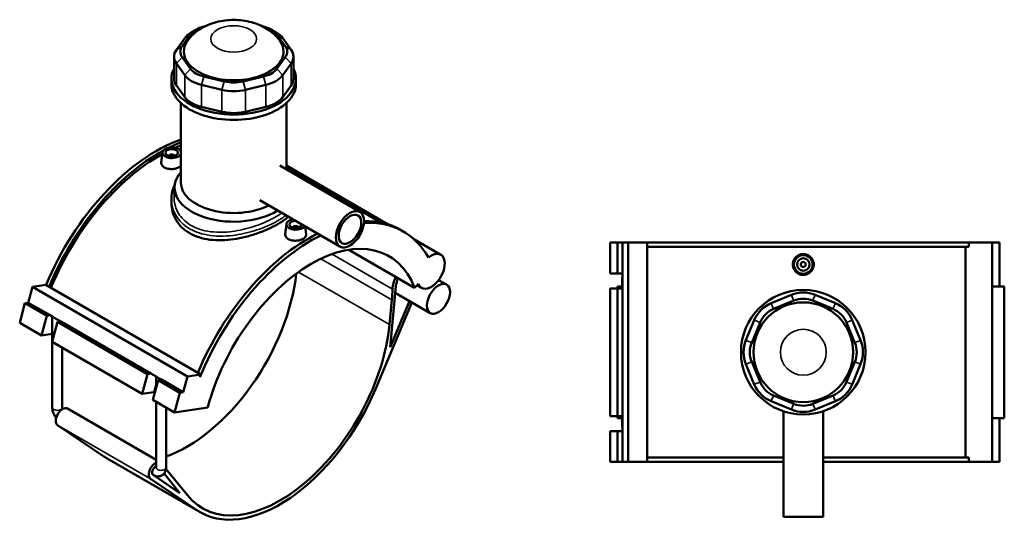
# Model space of a CAD drawing. Header units: millimetres. Extents: x -270 to 990, y -132 to 1203.
# Tile 7 of 7: x -170 to 621, y 797 to 1203. Entities that reach past the tile are written whole.
import ezdxf

# ---------------------------------------------------------------- set-up
doc = ezdxf.new("R2010")
doc.units = ezdxf.units.MM
doc.layers.add('Visible (ANSI)', color=7, linetype='Continuous', lineweight=50)
doc.layers.add('Visible Narrow (ANSI)', color=7, linetype='Continuous', lineweight=35)

msp = doc.modelspace()

# ---------------------------------------------------------------- linework, layer by layer
at = {"layer": 'Visible (ANSI)'}
for p, q in [((-28.66, 1194.97), (-32.2, 1192.93)), ((-22.17, 1197.47), (-21.2, 1197.71)), ((24.6, 1197.71), (25.58, 1197.47)), ((32.07, 1194.97), (35.6, 1192.93)), ((-37.61, 1188.25), (-44.33, 1178.88)), ((-39.71, 1181.86), (-33, 1191.22)), ((36.4, 1191.22), (43.12, 1181.86)), ((47.74, 1178.88), (41.02, 1188.25)), ((-46.24, 1173.36), (-46.24, 1155.76)), ((-33, 1163.66), (-39.71, 1173.02)), ((43.12, 1173.02), (36.4, 1163.66)), ((49.64, 1173.36), (49.64, 1155.76)), ((-44.33, 1167.83), (-37.61, 1158.47)), ((41.02, 1158.47), (47.74, 1167.83)), ((-48.3, 1151.43), (-48.3, 1155.76)), ((-5.95, 1153.53), (-22.17, 1157.41)), ((25.58, 1157.41), (9.36, 1153.53)), ((51.7, 1151.43), (51.7, 1155.76)), ((-37.61, 1140.87), (-44.33, 1150.24)), ((-24.08, 1150.66), (-7.86, 1146.78)), ((11.27, 1146.78), (27.49, 1150.66)), ((47.74, 1150.24), (41.02, 1140.87)), ((-40.8, 1072.43), (-40.8, 1136.22)), ((-7.86, 1129.18), (-24.08, 1133.06)), ((27.49, 1133.06), (11.27, 1129.18)), ((44.2, 1082.7), (44.2, 1136.22)), ((-55.56, 1096.54), (-56.45, 1088.32)), ((-50.08, 1093.82), (-50.08, 1093.63)), ((-46.08, 1093.82), (-46.08, 1093.63)), ((38.67, 1085.89), (103.04, 1048.73)), ((44.2, 1085.95), (125.83, 1038.82)), ((44.2, 1083.87), (119.37, 1040.47)), ((-45.8, 1061.01), (-45.8, 1068.35)), ((-48.3, 1058.91), (-48.3, 1055.79)), ((22.67, 1058.18), (87.04, 1021.02)), ((44, 1039.06), (43.12, 1030.84)), ((49.48, 1036.14), (49.48, 1036.34)), ((53.48, 1036.14), (53.48, 1036.34)), ((59.18, 1037.1), (59.85, 1030.81)), ((137.88, 1033.13), (135.39, 1034.57)), ((146.33, 1026.98), (167.97, 1014.49)), ((304.03, 1024.23), (304.03, 999.43)), ((304.03, 1024.23), (310.02, 1024.23)), ((310.02, 1024.23), (313.78, 1024.23)), ((310.02, 1024.23), (310.02, 999.43)), ((313.78, 1024.23), (313.78, 999.43)), ((313.78, 1024.23), (318.56, 1024.23)), ((318.56, 1024.23), (318.56, 848.23)), ((318.56, 1024.23), (333.6, 1024.23)), ((333.6, 1024.23), (333.6, 848.23)), ((333.6, 1024.23), (592.11, 1024.23)), ((592.11, 1020.71), (333.6, 1020.71)), ((589.31, 851.75), (589.31, 1020.71)), ((610.72, 1024.23), (592.11, 1024.23)), ((592.11, 1020.71), (592.11, 1024.23)), ((616.77, 1024.23), (610.72, 1024.23)), ((610.72, 1024.23), (610.72, 848.23)), ((616.77, 1024.23), (616.77, 989.03)), ((94.16, 1018.41), (146.99, 987.91)), ((304.03, 999.43), (310.02, 999.43)), ((310.02, 999.43), (313.78, 999.43)), ((313.78, 999.43), (313.78, 996.31)), ((313.78, 996.31), (313.78, 994.08)), ((-163.27, 975.97), (-159.88, 988.66)), ((-159.88, 988.66), (-149.25, 990.33)), ((-159.88, 988.66), (-35.43, 916.81)), ((-149.25, 990.33), (-24.8, 918.48)), ((127.32, 940.33), (131.97, 989.3)), ((146.99, 987.91), (150.05, 990.97)), ((149, 989.91), (152.58, 987.84)), ((166.28, 994.15), (172.7, 990.44)), ((313.78, 989.03), (309.87, 989.03)), ((309.87, 989.03), (309.87, 987.43)), ((313.62, 995.19), (313.62, 989.03)), ((313.78, 994.08), (313.78, 987.43)), ((620.52, 989.03), (610.72, 989.03)), ((620.52, 989.03), (620.52, 883.43)), ((131.45, 983.84), (159.53, 967.63)), ((310.02, 987.43), (304.03, 987.43)), ((304.03, 987.43), (304.03, 885.03)), ((313.78, 987.43), (310.02, 987.43)), ((310.02, 987.43), (310.02, 885.03)), ((313.78, 987.43), (313.78, 885.03)), ((449.51, 982.27), (433.29, 975.55)), ((484.87, 975.55), (468.65, 982.27)), ((-170.16, 959.68), (-165.93, 975.55)), ((-165.93, 975.55), (-163.27, 975.97)), ((-165.93, 975.55), (-148.39, 965.43)), ((-163.27, 975.97), (-145.73, 965.84)), ((115.72, 907.03), (144.75, 976.16)), ((128.72, 978.15), (126.84, 958.34)), ((142.83, 977.27), (127.32, 940.33)), ((435.21, 970.93), (451.43, 977.65)), ((466.73, 977.65), (482.96, 970.93)), ((-152.62, 949.55), (-148.39, 965.43)), ((-148.39, 965.43), (-145.73, 965.84)), ((-145.73, 965.84), (-143.52, 964.57)), ((-144.02, 945.1), (-144.02, 964.85)), ((-170.16, 959.68), (-152.62, 949.55)), ((-139.9, 960.53), (-144.14, 944.66)), ((-143.52, 964.57), (-141.95, 963.66)), ((-141.95, 963.66), (-137.25, 960.94)), ((-137.25, 960.94), (-139.9, 960.53)), ((-139.9, 960.53), (-67.5, 918.72)), ((-137.25, 960.94), (-64.84, 919.14)), ((419.76, 962.02), (413.04, 945.8)), ((417.66, 943.89), (424.38, 960.11)), ((493.78, 960.11), (500.5, 943.89)), ((505.12, 945.8), (498.4, 962.02)), ((-144.02, 950.91), (-152.62, 949.55)), ((-144.14, 944.66), (-71.73, 902.85)), ((-144.02, 891.91), (-144.02, 944.59)), ((-136.02, 891.91), (-136.02, 939.97)), ((413.04, 926.67), (419.76, 910.44)), ((424.38, 912.36), (417.66, 928.58)), ((500.5, 928.58), (493.78, 912.36)), ((498.4, 910.44), (505.12, 926.67)), ((-71.73, 902.85), (-67.5, 918.72)), ((-67.5, 918.72), (-64.84, 919.14)), ((-64.84, 919.14), (-60.14, 916.43)), ((-35.43, 916.81), (-24.8, 918.48)), ((-24.8, 918.48), (-25.37, 916.35)), ((-59.01, 913.82), (-63.24, 897.95)), ((-60.64, 907.73), (-60.64, 916.71)), ((-60.14, 916.43), (-58.56, 915.52)), ((-56.35, 914.24), (-59.01, 913.82)), ((-59.01, 913.82), (-41.48, 903.7)), ((-58.56, 915.52), (-56.35, 914.24)), ((-56.35, 914.24), (-38.82, 904.12)), ((-38.82, 904.12), (-35.43, 916.81)), ((-62.43, 904.31), (-71.73, 902.85)), ((-45.71, 887.83), (-41.48, 903.7)), ((-41.48, 903.7), (-38.82, 904.12)), ((451.43, 894.81), (435.21, 901.53)), ((482.96, 901.53), (466.73, 894.81)), ((-63.24, 897.95), (-45.71, 887.83)), ((-60.64, 843.77), (-60.64, 896.45)), ((433.29, 896.91), (449.51, 890.2)), ((468.65, 890.2), (484.87, 896.91)), ((-131.79, 891.08), (-60.64, 850)), ((-52.64, 843.77), (-52.64, 891.83)), ((-45.71, 887.83), (-19.13, 892)), ((443.08, 888.86), (443.08, 804.23)), ((475.08, 888.86), (475.08, 804.23)), ((-102.6, 852.65), (-139.69, 877.75)), ((304.03, 885.03), (310.02, 885.03)), ((309.87, 885.03), (309.87, 883.43)), ((309.87, 883.43), (313.78, 883.43)), ((310.02, 885.03), (313.78, 885.03)), ((313.62, 883.43), (313.62, 877.27)), ((313.78, 885.03), (313.78, 878.39)), ((313.78, 878.39), (313.78, 876.16)), ((610.72, 883.43), (620.52, 883.43)), ((616.77, 883.43), (616.77, 848.23)), ((310.02, 873.03), (304.03, 873.03)), ((304.03, 873.03), (304.03, 848.23)), ((313.78, 873.03), (310.02, 873.03)), ((310.02, 873.03), (310.02, 848.23)), ((313.78, 876.16), (313.78, 873.03)), ((313.78, 873.03), (313.78, 848.23)), ((-100.01, 851.03), (-25.34, 807.92)), ((304.03, 848.23), (310.02, 848.23)), ((310.02, 848.23), (313.78, 848.23)), ((313.78, 848.23), (318.56, 848.23)), ((318.56, 848.23), (333.6, 848.23)), ((443.08, 851.75), (333.6, 851.75)), ((333.6, 848.23), (443.08, 848.23)), ((592.11, 851.75), (475.08, 851.75)), ((475.08, 848.23), (592.11, 848.23)), ((592.11, 848.23), (592.11, 851.75)), ((592.11, 848.23), (610.72, 848.23)), ((610.72, 848.23), (616.77, 848.23)), ((-54.21, 838.95), (-41.49, 823.24)), ((-35.51, 821.55), (-52.69, 842.77)), ((-65.02, 834.64), (-27.93, 809.54)), ((-41.49, 823.24), (-63.07, 837.84)), ((-63.03, 837.81), (-62.99, 837.79)), ((443.08, 804.23), (475.08, 804.23))]:
    msp.add_line(p, q, dxfattribs=at)
for centre, radius in [((459.08, 1006.63), 7.5), ((459.08, 1006.63), 5), ((459.08, 1006.63), 2), ((459.08, 936.23), 50), ((459.08, 936.23), 40)]:
    msp.add_circle(centre, radius, dxfattribs=at)
for centre, radius, start, end in [((317.62, 995.19), 4, 163.82929, 196.17071), ((459.08, 959.17), 25, 67.5, 112.5), ((442.86, 952.45), 25, 112.5, 157.5), ((459.08, 959.17), 20, 67.5, 112.5), ((475.3, 952.45), 25, 22.5, 67.5), ((442.86, 952.45), 20, 112.5, 157.5), ((475.3, 952.45), 20, 22.5, 67.5), ((436.14, 936.23), 25, 157.5, 202.5), ((436.14, 936.23), 20, 157.5, 202.5), ((482.02, 936.23), 20, 337.5, 22.5), ((482.02, 936.23), 25, 337.5, 22.5), ((442.86, 920.01), 25, 202.5, 247.5), ((442.86, 920.01), 20, 202.5, 247.5), ((475.3, 920.01), 20, 292.5, 337.5), ((475.3, 920.01), 25, 292.5, 337.5), ((459.08, 913.29), 20, 247.5, 292.5), ((459.08, 913.29), 25, 247.5, 292.5), ((317.62, 877.27), 4, 163.82929, 196.17071)]:
    msp.add_arc(centre, radius, start, end, dxfattribs=at)
for centre, major_axis, ratio, start_param, end_param in [((-14.52, 1186.81), (20, 0), 0.57735, 1.963495, 2.748894), ((17.92, 1186.81), (20, 0), 0.57735, 0.392699, 1.178097), ((1.7, 1177.44), (-40, 0), 0.57735, 5.857374, 9.850589), ((-14.52, 1182.72), (-25, 0), 0.57735, 5.497787, 5.890486), ((17.92, 1182.72), (25, 0), 0.57735, 0.392699, 0.785398), ((-21.24, 1173.36), (-25, 0), 0.57735, 5.890486, 6.675884), ((-21.24, 1177.44), (-20, 0), 0.57735, 5.890486, 6.675884), ((24.64, 1177.44), (20, 0), 0.57735, 5.890486, 6.675884), ((24.64, 1173.36), (25, 0), 0.57735, 5.890486, 6.675884), ((1.7, 1155.76), (-50, 0), 0.57735, 5.99515, 9.712813), ((-14.52, 1168.07), (-20, 0), 0.57735, 0.392699, 1.178097), ((17.92, 1168.07), (-20, 0), 0.57735, 1.963495, 2.748894), ((-21.24, 1155.76), (-25, 0), 0.57735, 0, 0.392699), ((-14.52, 1163.99), (-25, 0), 0.57735, 0.392699, 1.178097), ((17.92, 1163.99), (25, 0), 0.57735, 5.105088, 5.890486), ((24.64, 1155.76), (25, 0), 0.57735, 5.890486, 6.283185), ((1.7, 1151.43), (-50, 0), 0.57735, 0, 3.141593), ((1.7, 1160.11), (25, 0), 0.57735, 4.31969, 5.105088), ((1.7, 1164.2), (-20, 0), 0.57735, 1.178097, 1.963495), ((-14.52, 1146.4), (-25, 0), 0.57735, 0.392699, 1.178097), ((17.92, 1146.4), (-25, 0), 0.57735, 1.963495, 2.748894), ((1.7, 1142.52), (-25, 0), 0.57735, 1.178097, 1.963495), ((-60.52, 976.9), (-73.95, -128.09), 0.57735, 3.737241, 4.935541), ((-48.08, 1096.27), (7.5, 0), 0.57735, 0.242632, 6.040553), ((-58.03, 975.46), (73.95, 128.09), 0.57735, 0.619829, 0.70987), ((-58.03, 975.46), (-72.5, -125.57), 0.57735, 3.758079, 3.802418), ((-58.03, 975.46), (73.95, 128.09), 0.57735, 0.756551, 1.793948), ((-58.03, 975.46), (-72.5, -125.57), 0.57735, 3.904333, 4.940082), ((-48.08, 1093.82), (-2, 0), 0.57735, 2.963882, 6.460896), ((1.7, 1068.35), (-47.5, 0), 0.57735, 5.820231, 8.68935), ((1.7, 1072.43), (-42.5, 0), 0.57735, 0, 2.294333), ((51.48, 1038.79), (-7.5, 0), 0.57735, 5.031383, 9.105784), ((51.48, 1038.79), (5, 0), 0.57735, 1.615885, 6.238097), ((51.48, 1036.34), (-2, 0), 0.57735, 2.963882, 6.460896), ((63.93, 905.05), (73.95, 128.09), 0.57735, 5.950071, 6.65159), ((61.44, 906.49), (73.95, 128.09), 0.57735, 0, 0.341484), ((61.44, 906.49), (73.95, 128.09), 0.57735, 0.711817, 1.793948), ((63.93, 905.05), (-73.95, -128.09), 0.57735, 3.85341, 4.950367), ((63.93, 905.05), (62.5, 108.25), 0.57735, 5.846853, 8.290314), ((160.28, 1001.17), (-7.69, -13.32), 0.57735, 5.846853, 10.421472), ((-35.63, 962.53), (62.5, 108.25), 0.57735, 3.733412, 5.361726), ((141.22, 993.4), (-8.46, -14.66), 0.57735, 4.823578, 5.465567), ((141.22, 993.4), (-6.59, -11.41), 0.57735, 4.855423, 5.3822), ((40.92, 939.23), (62.5, 108.25), 0.57735, 5.3822, 5.465567), ((-140.02, 964.54), (3.99, -0.96), 0.349506, 3.728819, 4.293283), ((39.04, 919.42), (-62.5, -108.25), 0.57735, 6.064865, 8.523793), ((-56.64, 916.4), (3.99, -0.96), 0.349506, 3.728819, 4.293283), ((-58.18, 901.86), (-5.8, 1.55), 0.345066, 5.415883, 5.620631), ((39.04, 919.42), (-64.38, -111.5), 0.57735, 6.241978, 8.070118), ((-135.66, 884.37), (-3.88, -6.71), 0.57735, 3.141593, 6.241978), ((-35.63, 962.53), (-64.38, -111.5), 0.57735, 6.241978, 6.283185), ((-60.99, 841.25), (-3.88, -6.71), 0.57735, 3.862023, 6.241978), ((-35.63, 962.53), (62.5, 108.25), 0.57735, 3.637244, 3.640193), ((-60.99, 841.25), (-2, -3.46), 0.57735, 3.80087, 6.241978)]:
    msp.add_ellipse(centre, major_axis=major_axis, ratio=ratio, start_param=start_param, end_param=end_param, dxfattribs=at)
for centre, major_axis in [((-48.08, 1096.27), (-5, 0)), ((95.04, 1034.87), (8, 13.86)), ((95.04, 1034.87), (6.4, 11.09)), ((166.11, 979.03), (6.59, 11.41))]:
    msp.add_ellipse(centre, major_axis=major_axis, ratio=0.57735, dxfattribs=at)
for points, knots in [([(38.13, 1186.98), (35.75, 1190.01), (33.1, 1192.37), (26.79, 1196.83), (23.08, 1198.59), (14.78, 1201.47), (10.15, 1202.34), (0.75, 1202.97), (-4.02, 1202.7), (-13.48, 1200.89), (-18.19, 1199.38), (-26.91, 1194.65), (-31.02, 1191.64), (-34.63, 1187.1), (-34.68, 1187.04), (-34.72, 1186.98)], [5.923598, 5.923598, 5.923598, 5.923598, 6.182533, 6.182533, 6.52834, 6.52834, 6.952879, 6.952879, 7.387476, 7.387476, 7.822236, 7.822236, 8.208369, 8.208369, 8.213569, 8.213569, 8.213569, 8.213569]), ([(-40.8, 1085.7), (-41.18, 1085.33), (-41.64, 1084.98), (-42.9, 1084.26), (-43.84, 1083.87), (-45.91, 1083.34), (-47.03, 1083.19), (-49.13, 1083.14), (-50.26, 1083.23), (-52.33, 1083.69), (-53.27, 1084.05), (-54.76, 1084.91), (-55.4, 1085.47), (-56.26, 1086.7), (-56.46, 1087.37), (-56.46, 1088.11), (-56.46, 1088.21), (-56.44, 1088.32)], [1.046729, 1.046729, 1.046729, 1.046729, 1.263791, 1.263791, 1.579647, 1.579647, 1.895503, 1.895503, 2.211542, 2.211542, 2.527582, 2.527582, 2.843621, 2.843621, 3.15966, 3.15966, 3.211471, 3.211471, 3.211471, 3.211471]), ([(-48.3, 1058.91), (-48.3, 1060.84), (-48.09, 1062.76), (-47.26, 1066.52), (-46.64, 1068.36), (-45.77, 1070.24), (-45.71, 1070.36), (-45.65, 1070.48)], [34.183921, 34.183921, 34.183921, 34.183921, 34.936501, 34.936501, 35.683684, 35.683684, 35.73471, 35.73471, 35.73471, 35.73471]), ([(45.57, 1044.96), (44.85, 1044.31), (44.07, 1043.66), (41.39, 1041.62), (39.3, 1040.25), (34.82, 1037.66), (32.29, 1036.37), (26.81, 1033.89), (23.85, 1032.7), (17.69, 1030.57), (14.48, 1029.61), (8.05, 1028.02), (4.82, 1027.38), (-1.42, 1026.47), (-4.64, 1026.17), (-11.08, 1026), (-14.28, 1026.14), (-20.44, 1026.9), (-23.4, 1027.53), (-28.89, 1029.28), (-31.41, 1030.4), (-35.89, 1032.99), (-37.99, 1034.54), (-41.67, 1038.08), (-43.25, 1040.07), (-45.79, 1044.33), (-46.75, 1046.6), (-48, 1051.2), (-48.3, 1053.54), (-48.3, 1055.79)], [6.221097, 6.221097, 6.221097, 6.221097, 6.651761, 6.651761, 7.601722, 7.601722, 8.551683, 8.551683, 9.501643, 9.501643, 10.451604, 10.451604, 11.401565, 11.401565, 12.352035, 12.352035, 13.302504, 13.302504, 14.252974, 14.252974, 15.203444, 15.203444, 16.153913, 16.153913, 17.104383, 17.104383, 18.054853, 18.054853, 19.005322, 19.005322, 19.005322, 19.005322]), ([(59.85, 1030.81), (59.86, 1030.72), (59.87, 1030.62), (59.87, 1029.95), (59.65, 1029.32), (58.8, 1028.17), (58.15, 1027.64), (56.66, 1026.78), (55.72, 1026.39), (53.65, 1025.86), (52.53, 1025.71), (50.43, 1025.66), (49.3, 1025.75), (47.24, 1026.21), (46.29, 1026.57), (45.55, 1027), (44.8, 1027.43), (44.16, 1027.98), (43.3, 1029.22), (43.1, 1029.89), (43.1, 1030.63), (43.1, 1030.73), (43.12, 1030.84)], [3.108661, 3.108661, 3.108661, 3.108661, 3.15966, 3.15966, 3.475517, 3.475517, 3.791373, 3.791373, 4.107229, 4.107229, 4.423085, 4.423085, 4.739124, 4.739124, 5.055164, 5.055164, 5.055164, 5.371203, 5.371203, 5.687242, 5.687242, 5.739052, 5.739052, 5.739052, 5.739052]), ([(467.48, 1006.63), (467.48, 1005.58), (467.27, 1004.46), (466.41, 1002.39), (465.76, 1001.45), (464.27, 999.96), (463.32, 999.32), (461.26, 998.47), (460.13, 998.26), (458.03, 998.26), (456.9, 998.47), (454.84, 999.32), (453.89, 999.96), (452.4, 1001.45), (451.75, 1002.39), (450.9, 1004.46), (450.68, 1005.58), (450.68, 1007.69), (450.9, 1008.81), (451.75, 1010.87), (452.4, 1011.82), (453.89, 1013.3), (454.84, 1013.94), (456.9, 1014.8), (458.03, 1015.01), (460.13, 1015.01), (461.26, 1014.8), (463.32, 1013.94), (464.27, 1013.3), (465.76, 1011.82), (466.41, 1010.87), (467.27, 1008.81), (467.48, 1007.69), (467.48, 1006.63)], [0, 0, 0, 0, 0.316039, 0.316039, 0.632079, 0.632079, 0.947935, 0.947935, 1.263791, 1.263791, 1.579647, 1.579647, 1.895503, 1.895503, 2.211542, 2.211542, 2.527582, 2.527582, 2.843621, 2.843621, 3.15966, 3.15966, 3.475517, 3.475517, 3.791373, 3.791373, 4.107229, 4.107229, 4.423085, 4.423085, 4.739124, 4.739124, 5.055164, 5.055164, 5.055164, 5.055164]), ([(-140.8, 883.6), (-141.04, 883.89), (-141.27, 884.19), (-142, 885.22), (-142.45, 885.99), (-143.19, 887.6), (-143.49, 888.44), (-143.9, 890.15), (-144.02, 891.02), (-144.02, 891.91)], [3.63577, 3.63577, 3.63577, 3.63577, 3.769911, 3.769911, 4.08407, 4.08407, 4.39823, 4.39823, 4.712389, 4.712389, 4.712389, 4.712389]), ([(-135.75, 890.64), (-135.81, 890.8), (-135.86, 890.96), (-135.95, 891.32), (-135.99, 891.5), (-136.01, 891.76), (-136.02, 891.84), (-136.02, 891.91)], [4.2288241, 4.2288241, 4.2288241, 4.2288241, 4.3771984, 4.3771984, 4.581282, 4.581282, 4.712389, 4.712389, 4.712389, 4.712389]), ([(-52.64, 843.77), (-52.64, 842.88), (-52.75, 841.97), (-53.34, 840.23), (-53.79, 839.39), (-54.95, 838.11), (-55.57, 837.64), (-56.9, 836.98), (-57.59, 836.79), (-59.03, 836.62), (-59.77, 836.67), (-61.32, 836.98), (-62.1, 837.3), (-62.88, 837.73), (-62.94, 837.76), (-62.99, 837.79)], [1.570796, 1.570796, 1.570796, 1.570796, 1.884956, 1.884956, 2.175113, 2.175113, 2.39375, 2.39375, 2.599256, 2.599256, 2.828693, 2.828693, 3.119243, 3.119243, 3.141593, 3.141593, 3.141593, 3.141593]), ([(-60.64, 843.77), (-60.64, 843.68), (-60.64, 843.62), (-60.65, 843.59), (-60.65, 843.58), (-60.65, 843.58)], [1.5707963, 1.5707963, 1.5707963, 1.5707963, 1.7475012, 1.7475012, 1.7987108, 1.7987108, 1.7987108, 1.7987108])]:
    msp.add_open_spline(points, degree=3, knots=knots, dxfattribs=at)
at = {"layer": 'Visible Narrow (ANSI)'}
for p, q in [((-33, 1191.22), (-37.61, 1188.25)), ((36.4, 1191.22), (41.02, 1188.25)), ((-44.33, 1178.88), (-39.71, 1181.86)), ((43.12, 1181.86), (47.74, 1178.88)), ((-39.71, 1173.02), (-44.33, 1167.83)), ((43.12, 1173.02), (47.74, 1167.83)), ((-44.33, 1150.24), (-44.33, 1167.83)), ((-33, 1163.66), (-37.61, 1158.47)), ((36.4, 1163.66), (41.02, 1158.47)), ((47.74, 1167.83), (47.74, 1150.24)), ((-37.61, 1158.47), (-37.61, 1140.87)), ((-22.17, 1157.41), (-24.08, 1150.66)), ((25.58, 1157.41), (27.49, 1150.66)), ((41.02, 1140.87), (41.02, 1158.47)), ((-24.08, 1133.06), (-24.08, 1150.66)), ((-5.95, 1153.53), (-7.86, 1146.78)), ((-7.86, 1146.78), (-7.86, 1129.18)), ((9.36, 1153.53), (11.27, 1146.78)), ((11.27, 1129.18), (11.27, 1146.78)), ((27.49, 1150.66), (27.49, 1133.06)), ((129.26, 986.94), (80.75, 1014.96)), ((71.57, 1011.14), (128.72, 978.15)), ((53.73, 1000.54), (126.84, 958.34)), ((451.33, 977.88), (449.61, 982.04)), ((466.83, 977.88), (468.55, 982.04)), ((433.39, 975.32), (435.11, 971.16)), ((483.05, 971.16), (484.77, 975.32)), ((424.15, 960.2), (419.99, 961.92)), ((494.01, 960.2), (498.17, 961.92)), ((417.43, 943.98), (413.27, 945.7)), ((500.73, 943.98), (504.89, 945.7)), ((417.43, 928.48), (413.27, 926.76)), ((500.73, 928.48), (504.89, 926.76)), ((-62.43, 904.31), (-60.64, 911.03)), ((424.15, 912.26), (419.99, 910.54)), ((494.01, 912.26), (498.17, 910.54)), ((435.11, 901.3), (433.39, 897.15)), ((451.33, 894.58), (449.61, 890.43)), ((466.83, 894.58), (468.55, 890.43)), ((483.05, 901.3), (484.77, 897.15)), ((-139.69, 877.75), (-65.02, 834.64)), ((-102.6, 852.65), (-27.93, 809.54))]:
    msp.add_line(p, q, dxfattribs=at)
msp.add_circle((459.08, 936.23), 18.41, dxfattribs=at)
msp.add_ellipse((1.7, 1187.56), major_axis=(-18.41, 0), ratio=0.57735, dxfattribs=at)
for centre, major_axis, start_param, end_param in [((-140.02, 891.91), (-4, 0), 0, 3.141593), ((-56.64, 843.77), (4, 0), 3.141593, 6.283185), ((-60.99, 841.25), (-2, -3.46), 6.241978, 6.283185)]:
    msp.add_ellipse(centre, major_axis=major_axis, ratio=0.57735, start_param=start_param, end_param=end_param, dxfattribs=at)
for points, knots in [([(40.35, 1047.97), (37.57, 1045.95), (34.21, 1043.98), (25.84, 1039.91), (20.62, 1037.88), (9.7, 1034.67), (4.01, 1033.48), (-8.53, 1032.17), (-15.36, 1032.37), (-26.57, 1034.87), (-31.17, 1036.82), (-38.57, 1042.06), (-41.42, 1045.3), (-45.35, 1052.73), (-46.32, 1056.94), (-46.15, 1062.37), (-46.02, 1063.59), (-45.79, 1064.8)], [22.012106, 22.012106, 22.012106, 22.012106, 23.430568, 23.430568, 25.164498, 25.164498, 26.882543, 26.882543, 28.997455, 28.997455, 30.754527, 30.754527, 32.454245, 32.454245, 34.251077, 34.251077, 34.774202, 34.774202, 34.774202, 34.774202]), ([(-48.3, 1058.91), (-48.3, 1054.74), (-47.24, 1050.56), (-43.12, 1043.01), (-40.1, 1039.64), (-32.3, 1034.14), (-27.47, 1032.07), (-15.71, 1029.34), (-8.56, 1029.05), (4.54, 1030.25), (10.47, 1031.42), (21.83, 1034.64), (27.26, 1036.7), (36.51, 1041.16), (40.42, 1043.53), (43.55, 1046), (43.6, 1046.04), (43.64, 1046.07)], [-34.183921, -34.183921, -34.183921, -34.183921, -32.454245, -32.454245, -30.754527, -30.754527, -28.997455, -28.997455, -26.882543, -26.882543, -25.164498, -25.164498, -23.430568, -23.430568, -21.805386, -21.805386, -21.781417, -21.781417, -21.781417, -21.781417])]:
    msp.add_open_spline(points, degree=3, knots=knots, dxfattribs=at)

doc.saveas('drawing.dxf')
